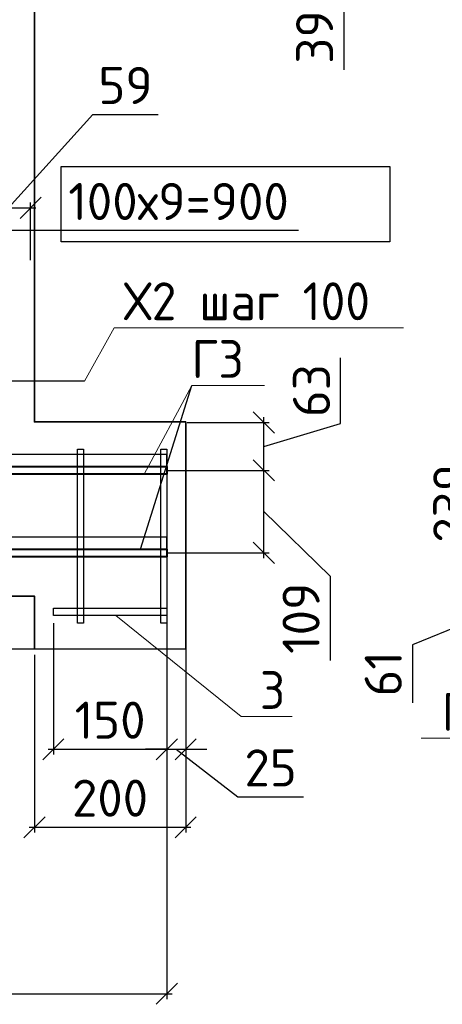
# Model space of a CAD drawing. Header units: millimetres. Extents: x 40580 to 2152466, y -328404 to 177125.
# Tile 103 of 252: x 415062 to 417856, y 162630 to 169138. Entities that reach past the tile are written whole.
import ezdxf
from ezdxf import colors
from ezdxf.entities.mleader import LeaderData, LeaderLine
from ezdxf.math import Vec2, Vec3

# ---------------------------------------------------------------- set-up
doc = ezdxf.new("R2010")
doc.units = ezdxf.units.MM
doc.linetypes.add('CENTER', pattern=[2, 1.25, -0.25, 0.25, -0.25])
for name, color, linetype, lineweight in [('Арм_хомуты', 133, 'Continuous', 18), ('ОСИ', 7, 'CENTER', 15), ('Перекрытие ж_бетон', 250, 'Continuous', 30), ('подоснова', 151, 'Continuous', 5), ('Столовая Двери и окна', 7, 'Continuous', 15)]:
    doc.layers.add(name, color=color, linetype=linetype, lineweight=lineweight)
doc.layers.add('Стена_ бетон несущ.', color=7, linetype='Continuous', lineweight=70, true_color=0xb4b496)
doc.styles.add('GOST-2.304_Type-B', font='GOST_Common.ttf')
doc.styles.get("Standard").update_dxf_attribs({"font": 'isocpeur.ttf'})
doc.dimstyles.new('Осевые', dxfattribs={"dimscale": 0.7, "dimtxt": 450, "dimasz": 400, "dimexe": 100, "dimexo": 100, "dimgap": 100, "dimtad": 1, "dimdec": 0, "dimzin": 0, "dimdsep": 46, "dimtxsty": 'Standard', "dimblk": 'OBLIQUE', "dimcen": 9, "dimdle": 100, "dimazin": 0, "dimtm": 1e-09, "dimtfac": 1, "dimtdec": 0, "dimtofl": 0, "dimtmove": 0, "dimatfit": 3, "dimfxl": 1, "dimtolj": 1, "dimtzin": 0, "dimarcsym": 0})

# ---------------------------------------------------------------- blocks, each defined once
blk = doc.blocks.new('_OBLIQUE')
at = {"color": 0, "linetype": 'ByBlock'}
blk.add_line((-0.5, -0.5), (0.5, 0.5), dxfattribs=at)
blk = doc.blocks.new('*D5528')
at = {"layer": 'Defpoints', "color": 0, "linetype": 'ByBlock', "lineweight": 25, "ltscale": 13, "transparency": 16777216}
for p in [(410339.8, 167743.8), (410339.8, 167514.2), (414839.8, 167514.2)]:
    blk.add_point(p, dxfattribs=at)
at = {"layer": 'ОСИ', "color": 0, "linetype": 'ByBlock', "lineweight": -2, "ltscale": 13, "transparency": 16777216}
for p, q in [((410339.8, 167549.2), (410339.8, 167778.8)), ((414839.8, 167549.2), (414839.8, 167778.8)), ((414874.8, 167743.8), (410304.8, 167743.8)), ((416905.4, 167743.8), (414839.8, 167743.8))]:
    blk.add_line(p, q, dxfattribs=at)
at = {"layer": 'ОСИ', "color": 0, "linetype": 'ByBlock', "lineweight": -2, "ltscale": 13, "transparency": 16777216, "xscale": 140, "yscale": 140, "zscale": 140, "rotation": 180}
blk.add_blockref('_OBLIQUE', (410339.8, 167743.8), dxfattribs=at)
at = {"layer": 'ОСИ', "color": 0, "linetype": 'ByBlock', "lineweight": -2, "ltscale": 13, "transparency": 16777216, "xscale": 140, "yscale": 140, "zscale": 140}
blk.add_blockref('_OBLIQUE', (414839.8, 167743.8), dxfattribs=at)
at = {"layer": 'ОСИ', "color": 0, "linetype": 'ByBlock', "ltscale": 13, "transparency": 16777216, "insert": (416112.6, 167936.3), "char_height": 245, "attachment_point": 5}
blk.add_mtext('\\A1;100х9=900', dxfattribs=at)
blk = doc.blocks.new('*D5529')
at = {"layer": 'Defpoints', "color": 0, "linetype": 'ByBlock', "lineweight": 25, "ltscale": 13, "transparency": 16777216}
for p in [(415134.8, 167894.4), (414839.8, 167514.2), (415134.8, 167514.3)]:
    blk.add_point(p, dxfattribs=at)
at = {"layer": 'ОСИ', "color": 0, "linetype": 'ByBlock', "lineweight": -2, "ltscale": 13, "transparency": 16777216}
for p, q in [((414987.3, 167894.4), (415544.9, 168510.5)), ((415544.9, 168510.5), (415978.9, 168510.5)), ((414804.8, 167894.4), (415169.8, 167894.4)), ((414839.8, 167549.2), (414839.8, 167929.4)), ((415134.8, 167549.3), (415134.8, 167929.4))]:
    blk.add_line(p, q, dxfattribs=at)
at = {"layer": 'ОСИ', "color": 0, "linetype": 'ByBlock', "lineweight": -2, "ltscale": 13, "transparency": 16777216, "xscale": 140, "yscale": 140, "zscale": 140, "rotation": 180}
blk.add_blockref('_OBLIQUE', (414839.8, 167894.4), dxfattribs=at)
at = {"layer": 'ОСИ', "color": 0, "linetype": 'ByBlock', "lineweight": -2, "ltscale": 13, "transparency": 16777216, "xscale": 140, "yscale": 140, "zscale": 140}
blk.add_blockref('_OBLIQUE', (415134.8, 167894.4), dxfattribs=at)
at = {"layer": 'ОСИ', "color": 0, "linetype": 'ByBlock', "ltscale": 13, "transparency": 16777216, "insert": (415761.9, 168703), "char_height": 245, "attachment_point": 5}
blk.add_mtext('\\A1;59', dxfattribs=at)
blk = doc.blocks.new('*D5631')
at = {"layer": 'Defpoints', "color": 0, "linetype": 'ByBlock', "lineweight": 25, "ltscale": 13, "transparency": 16777216}
for p in [(401284.8, 165678.5), (416034.8, 165678.5), (416034.8, 162700.2)]:
    blk.add_point(p, dxfattribs=at)
at = {"layer": 'ОСИ', "color": 0, "linetype": 'ByBlock', "lineweight": -2, "ltscale": 13, "transparency": 16777216}
for p, q in [((401284.8, 165643.5), (401284.8, 162665.2)), ((416034.8, 165643.5), (416034.8, 162665.2)), ((401249.8, 162700.2), (416069.8, 162700.2))]:
    blk.add_line(p, q, dxfattribs=at)
at = {"layer": 'ОСИ', "color": 0, "linetype": 'ByBlock', "lineweight": -2, "ltscale": 13, "transparency": 16777216, "xscale": 140, "yscale": 140, "zscale": 140, "rotation": 180}
blk.add_blockref('_OBLIQUE', (401284.8, 162700.2), dxfattribs=at)
at = {"layer": 'ОСИ', "color": 0, "linetype": 'ByBlock', "lineweight": -2, "ltscale": 13, "transparency": 16777216, "xscale": 140, "yscale": 140, "zscale": 140}
blk.add_blockref('_OBLIQUE', (416034.8, 162700.2), dxfattribs=at)
at = {"layer": 'ОСИ', "color": 0, "linetype": 'ByBlock', "ltscale": 13, "transparency": 16777216, "insert": (408659.8, 162892.7), "char_height": 245, "attachment_point": 5}
blk.add_mtext('\\A1;2950', dxfattribs=at)
blk = doc.blocks.new('_None')
blk = doc.blocks.new('*D5636')
at = {"layer": 'Defpoints', "color": 0, "linetype": 'ByBlock', "lineweight": 25, "ltscale": 13, "transparency": 16777216}
for p in [(415284.9, 165183.9), (416034.8, 165198.9), (416034.8, 164315.4)]:
    blk.add_point(p, dxfattribs=at)
at = {"layer": 'ОСИ', "color": 0, "linetype": 'ByBlock', "lineweight": -2, "ltscale": 13, "transparency": 16777216}
for p, q in [((416034.8, 165163.9), (416034.8, 164280.4)), ((415284.9, 165148.9), (415284.9, 164280.4)), ((415249.9, 164315.4), (416069.8, 164315.4))]:
    blk.add_line(p, q, dxfattribs=at)
at = {"layer": 'ОСИ', "color": 0, "linetype": 'ByBlock', "lineweight": -2, "ltscale": 13, "transparency": 16777216, "xscale": 140, "yscale": 140, "zscale": 140, "rotation": 180}
blk.add_blockref('_OBLIQUE', (415284.9, 164315.4), dxfattribs=at)
at = {"layer": 'ОСИ', "color": 0, "linetype": 'ByBlock', "lineweight": -2, "ltscale": 13, "transparency": 16777216, "xscale": 140, "yscale": 140, "zscale": 140}
blk.add_blockref('_OBLIQUE', (416034.8, 164315.4), dxfattribs=at)
at = {"layer": 'ОСИ', "color": 0, "linetype": 'ByBlock', "ltscale": 13, "transparency": 16777216, "insert": (415659.8, 164507.9), "char_height": 245, "attachment_point": 5}
blk.add_mtext('\\A1;150', dxfattribs=at)
blk = doc.blocks.new('*D5425')
at = {"layer": 'Defpoints', "color": 0, "linetype": 'ByBlock', "lineweight": 25, "ltscale": 13, "transparency": 16777216}
for p in [(415159.8, 164975.3), (416159.8, 164975), (416159.8, 163800.3)]:
    blk.add_point(p, dxfattribs=at)
at = {"layer": 'ОСИ', "color": 0, "linetype": 'ByBlock', "lineweight": -2, "ltscale": 13, "transparency": 16777216}
for p, q in [((415159.8, 164940.3), (415159.8, 163765.3)), ((416159.8, 164940), (416159.8, 163765.3)), ((415124.8, 163800.3), (416194.8, 163800.3))]:
    blk.add_line(p, q, dxfattribs=at)
at = {"layer": 'ОСИ', "color": 0, "linetype": 'ByBlock', "lineweight": -2, "ltscale": 13, "transparency": 16777216, "xscale": 140, "yscale": 140, "zscale": 140, "rotation": 180}
blk.add_blockref('_OBLIQUE', (415159.8, 163800.3), dxfattribs=at)
at = {"layer": 'ОСИ', "color": 0, "linetype": 'ByBlock', "lineweight": -2, "ltscale": 13, "transparency": 16777216, "xscale": 140, "yscale": 140, "zscale": 140}
blk.add_blockref('_OBLIQUE', (416159.8, 163800.3), dxfattribs=at)
at = {"layer": 'ОСИ', "color": 0, "linetype": 'ByBlock', "ltscale": 13, "transparency": 16777216, "insert": (415659.8, 163992.8), "char_height": 245, "attachment_point": 5}
blk.add_mtext('\\A1;200', dxfattribs=at)
blk = doc.blocks.new('*D5426')
at = {"layer": 'Defpoints', "color": 0, "linetype": 'ByBlock', "lineweight": 25, "ltscale": 13, "transparency": 16777216}
for p in [(416034.8, 165183.9), (416159.8, 165183.9), (416159.8, 164315.4)]:
    blk.add_point(p, dxfattribs=at)
at = {"layer": 'ОСИ', "color": 0, "linetype": 'ByBlock', "lineweight": -2, "ltscale": 13, "transparency": 16777216}
for p, q in [((416034.8, 165148.9), (416034.8, 164280.4)), ((416159.8, 165148.9), (416159.8, 164280.4)), ((416034.8, 164315.4), (415894.8, 164315.4)), ((416034.8, 164315.4), (416159.8, 164315.4)), ((416097.3, 164315.4), (416504.1, 164000.4)), ((416159.8, 164315.4), (416299.8, 164315.4)), ((416504.1, 164000.4), (416938.1, 164000.4))]:
    blk.add_line(p, q, dxfattribs=at)
at = {"layer": 'ОСИ', "color": 0, "linetype": 'ByBlock', "lineweight": -2, "ltscale": 13, "transparency": 16777216, "xscale": 140, "yscale": 140, "zscale": 140}
blk.add_blockref('_OBLIQUE', (416034.8, 164315.4), dxfattribs=at)
at = {"layer": 'ОСИ', "color": 0, "linetype": 'ByBlock', "lineweight": -2, "ltscale": 13, "transparency": 16777216, "xscale": 140, "yscale": 140, "zscale": 140, "rotation": 180}
blk.add_blockref('_OBLIQUE', (416159.8, 164315.4), dxfattribs=at)
at = {"layer": 'ОСИ', "color": 0, "linetype": 'ByBlock', "ltscale": 13, "transparency": 16777216, "insert": (416721.1, 164192.9), "char_height": 245, "attachment_point": 5}
blk.add_mtext('\\A1;25', dxfattribs=at)
blk = doc.blocks.new('*D5430')
at = {"layer": 'Defpoints', "color": 0, "linetype": 'ByBlock', "lineweight": 25, "ltscale": 13, "transparency": 16777216}
for p in [(416009.8, 169520.8), (416009.8, 169325), (416676.4, 169325)]:
    blk.add_point(p, dxfattribs=at)
at = {"layer": 'ОСИ', "color": 0, "linetype": 'ByBlock', "lineweight": -2, "ltscale": 13, "transparency": 16777216}
for p, q in [((416044.8, 169520.8), (416711.4, 169520.8)), ((416676.4, 169555.8), (416676.4, 169290)), ((416676.4, 169422.9), (417204.5, 169240.4)), ((416044.8, 169325), (416711.4, 169325)), ((417204.5, 169240.4), (417204.5, 168806.4))]:
    blk.add_line(p, q, dxfattribs=at)
at = {"layer": 'ОСИ', "color": 0, "linetype": 'ByBlock', "lineweight": -2, "ltscale": 13, "transparency": 16777216, "xscale": 140, "yscale": 140, "zscale": 140}
for p, rotation in [((416676.4, 169520.8), 90), ((416676.4, 169325), 270)]:
    blk.add_blockref('_OBLIQUE', p, dxfattribs=dict(at, rotation=rotation))
at = {"layer": 'ОСИ', "color": 0, "linetype": 'ByBlock', "ltscale": 13, "transparency": 16777216, "insert": (417012, 169023.4), "char_height": 245, "attachment_point": 5, "rotation": 90}
blk.add_mtext('\\A1;39', dxfattribs=at)
blk = doc.blocks.new('*D5457')
at = {"layer": 'Defpoints', "color": 0, "linetype": 'ByBlock', "lineweight": 25, "ltscale": 13, "transparency": 16777216}
for p in [(416009.8, 166158.9), (416676.4, 166158.9), (416009.8, 165613.5)]:
    blk.add_point(p, dxfattribs=at)
at = {"layer": 'ОСИ', "color": 0, "linetype": 'ByBlock', "lineweight": -2, "ltscale": 13, "transparency": 16777216}
for p, q in [((416044.8, 166158.9), (416711.4, 166158.9)), ((416676.4, 165578.5), (416676.4, 166193.9)), ((416676.4, 165886.2), (417115, 165459.8)), ((416044.8, 165613.5), (416711.4, 165613.5)), ((417115, 165459.8), (417115, 164903.3))]:
    blk.add_line(p, q, dxfattribs=at)
at = {"layer": 'ОСИ', "color": 0, "linetype": 'ByBlock', "lineweight": -2, "ltscale": 13, "transparency": 16777216, "xscale": 140, "yscale": 140, "zscale": 140}
for p, rotation in [((416676.4, 166158.9), 90), ((416676.4, 165613.5), 270)]:
    blk.add_blockref('_OBLIQUE', p, dxfattribs=dict(at, rotation=rotation))
at = {"layer": 'ОСИ', "color": 0, "linetype": 'ByBlock', "ltscale": 13, "transparency": 16777216, "insert": (416922.5, 165181.5), "char_height": 245, "attachment_point": 5, "rotation": 90}
blk.add_mtext('\\A1;109', dxfattribs=at)
blk = doc.blocks.new('*D5458')
at = {"layer": 'Defpoints', "color": 0, "linetype": 'ByBlock', "lineweight": 25, "ltscale": 13, "transparency": 16777216}
for p in [(416134.8, 166475), (416676.4, 166475), (416009.8, 166158.9)]:
    blk.add_point(p, dxfattribs=at)
at = {"layer": 'ОСИ', "color": 0, "linetype": 'ByBlock', "lineweight": -2, "ltscale": 13, "transparency": 16777216}
for p, q in [((417183.9, 166469.2), (417183.9, 166903.2)), ((416169.8, 166475), (416711.4, 166475)), ((416676.4, 166123.9), (416676.4, 166510)), ((416676.4, 166316.9), (417183.9, 166469.2)), ((416044.8, 166158.9), (416711.4, 166158.9))]:
    blk.add_line(p, q, dxfattribs=at)
at = {"layer": 'ОСИ', "color": 0, "linetype": 'ByBlock', "lineweight": -2, "ltscale": 13, "transparency": 16777216, "xscale": 140, "yscale": 140, "zscale": 140}
for p, rotation in [((416676.4, 166475), 90), ((416676.4, 166158.9), 270)]:
    blk.add_blockref('_OBLIQUE', p, dxfattribs=dict(at, rotation=rotation))
at = {"layer": 'ОСИ', "color": 0, "linetype": 'ByBlock', "ltscale": 13, "transparency": 16777216, "insert": (416991.4, 166686.2), "char_height": 245, "attachment_point": 5, "rotation": 90}
blk.add_mtext('\\A1;63', dxfattribs=at)
blk = doc.blocks.new('*D5646')
at = {"layer": 'Defpoints', "color": 0, "linetype": 'ByBlock', "lineweight": 25, "ltscale": 13, "transparency": 16777216}
for p in [(418596.1, 165344.6), (418113.4, 165037.3), (418471.5, 165037.3)]:
    blk.add_point(p, dxfattribs=at)
at = {"layer": 'ОСИ', "color": 0, "linetype": 'ByBlock', "lineweight": -2, "ltscale": 13, "transparency": 16777216}
for p, q in [((418113.4, 165379.6), (418113.4, 165002.3)), ((418561.1, 165344.6), (418078.4, 165344.6)), ((418113.4, 165191), (417658.4, 165006.9)), ((418436.5, 165037.3), (418078.4, 165037.3)), ((417658.4, 165006.9), (417658.4, 164621.9))]:
    blk.add_line(p, q, dxfattribs=at)
at = {"layer": 'ОСИ', "color": 0, "linetype": 'ByBlock', "lineweight": -2, "ltscale": 13, "transparency": 16777216, "xscale": 140, "yscale": 140, "zscale": 140}
for p, rotation in [((418113.4, 165344.6), 90), ((418113.4, 165037.3), 270)]:
    blk.add_blockref('_OBLIQUE', p, dxfattribs=dict(at, rotation=rotation))
at = {"layer": 'ОСИ', "color": 0, "linetype": 'ByBlock', "ltscale": 13, "transparency": 16777216, "insert": (417465.9, 164814.4), "char_height": 245, "attachment_point": 5, "rotation": 90}
blk.add_mtext('\\A1;61', dxfattribs=at)
blk = doc.blocks.new('*D5647')
at = {"layer": 'Defpoints', "color": 0, "linetype": 'ByBlock', "lineweight": 25, "ltscale": 13, "transparency": 16777216}
for p in [(418111.3, 166537.3), (418471.1, 166537.3), (418596.1, 165344.6)]:
    blk.add_point(p, dxfattribs=at)
at = {"layer": 'ОСИ', "color": 0, "linetype": 'ByBlock', "lineweight": -2, "ltscale": 13, "transparency": 16777216}
for p, q in [((418436.1, 166537.3), (418076.3, 166537.3)), ((418111.3, 165309.6), (418111.3, 166572.3)), ((418561.1, 165344.6), (418076.3, 165344.6))]:
    blk.add_line(p, q, dxfattribs=at)
at = {"layer": 'ОСИ', "color": 0, "linetype": 'ByBlock', "lineweight": -2, "ltscale": 13, "transparency": 16777216, "xscale": 140, "yscale": 140, "zscale": 140}
for p, rotation in [((418111.3, 166537.3), 90), ((418111.3, 165344.6), 270)]:
    blk.add_blockref('_OBLIQUE', p, dxfattribs=dict(at, rotation=rotation))
at = {"layer": 'ОСИ', "color": 0, "linetype": 'ByBlock', "ltscale": 13, "transparency": 16777216, "insert": (417918.8, 165941), "char_height": 245, "attachment_point": 5, "rotation": 90}
blk.add_mtext('\\A1;239', dxfattribs=at)

msp = doc.modelspace()

# ---------------------------------------------------------------- linework, layer by layer
at = {"layer": 'Арм_хомуты', "color": 251, "lineweight": 40, "true_color": 0x636466}
for points in [[(413896.671, 166183.876), (416034.797, 166183.876), (416034.797, 166133.876), (413896.671, 166133.876)], [(413896.671, 165638.478), (416034.797, 165638.478), (416034.797, 165588.478), (413896.671, 165588.478)]]:
    msp.add_lwpolyline(points, close=True, dxfattribs=at)
at = {"layer": 'Перекрытие ж_бетон', "color": 18, "linetype": 'Continuous', "lineweight": 30, "true_color": 0x000000}
for points in [[(416034.797, 166263.876), (401284.797, 166263.876), (401284.797, 166183.876), (416034.797, 166183.876)], [(416034.797, 165718.478), (401284.797, 165718.478), (401284.797, 165638.478), (416034.797, 165638.478)], [(415284.873, 165248.912), (416034.797, 165248.912), (416034.797, 165198.912), (415284.873, 165198.912)]]:
    msp.add_lwpolyline(points, close=True, dxfattribs=at)
at = {"layer": 'Стена_ бетон несущ.', "color": 18, "linetype": 'Continuous', "lineweight": 35, "true_color": 0x000000, "transparency": 33554687}
msp.add_lwpolyline([(415159.797, 172728.935), (415159.797, 171078.935), (416159.797, 171078.935), (416159.797, 169328.935), (415159.797, 169328.935), (415159.797, 166478.935), (416159.797, 166478.935), (416159.797, 164978.935), (402159.797, 164974.973), (401159.797, 164974.973), (401159.797, 166474.973), (402159.797, 166474.973), (402159.797, 169324.973), (401159.797, 169324.973), (401159.797, 171074.973), (402159.797, 171074.973), (402159.797, 172724.973), (415159.797, 172728.935)], dxfattribs=at)
msp.add_lwpolyline([(409809.797, 164977.609), (415159.797, 164979.24), (415159.66, 165328.205), (409809.66, 165326.574)], close=True, dxfattribs=at)
at = {"layer": 'Столовая Двери и окна', "color": 18, "lineweight": 25, "true_color": 0x000000}
for p, q in [((415490.13, 166748.635), (410344.797, 166748.635)), ((415861.977, 165638.478), (416201.433, 166720.236))]:
    msp.add_line(p, q, dxfattribs=at)
at = {"layer": 'Столовая Двери и окна', "color": 1, "lineweight": 25}
msp.add_lwpolyline([(415335.887, 168167.899), (417509.702, 168167.899), (417509.702, 167670.295), (415335.887, 167670.295)], close=True, dxfattribs=at)
at = {"layer": 'Столовая Двери и окна', "color": 18, "lineweight": 30, "true_color": 0x000000}
for points in [[(415484.797, 166299.112), (415484.797, 165148.379), (415444.797, 165148.379), (415444.797, 166299.112)], [(416034.797, 166299.112), (416034.797, 165148.379), (415994.797, 165148.379), (415994.797, 166299.112)]]:
    msp.add_lwpolyline(points, close=True, dxfattribs=at)

# ---------------------------------------------------------------- dimensions: what is measured, and where the dimension line sits
at = {"layer": 'ОСИ', "color": 18, "linetype": 'ByBlock', "ltscale": 13, "true_color": 0x000000}
for base, p1, p2, angle, picture, middle in [((416676.361, 169324.973), (416009.797, 169520.796), (416009.797, 169324.973), 90, '*D5430', (417204.515, 169170.405)), ((415134.843, 167894.44), (414839.797, 167514.211), (415134.843, 167514.301), 180, '*D5529', (415614.915, 168510.507)), ((416676.361, 166158.876), (416009.797, 165613.478), (416009.797, 166158.876), 90, '*D5457', (417115, 165389.781)), ((418113.412, 165037.309), (418596.061, 165344.626), (418471.517, 165037.309), 90, '*D5646', (417658.412, 164936.893)), ((416159.797, 164315.41), (416034.797, 165183.912), (416159.797, 165183.912), 180, '*D5426', (416574.054, 164000.41))]:
    dim = msp.add_linear_dim(base=base, p1=p1, p2=p2, angle=angle, dimstyle='Осевые', override={"dimtxt": 350, "dimasz": 200, "dimexe": 50, "dimexo": 50, "dimlfac": 0.2, "dimdle": 50, "dimtmove": 1}, dxfattribs=at)
    dim.commit()
    dim.dimension.update_dxf_attribs({"geometry": picture, "text_midpoint": middle, "dimtype": 160})
dim = msp.add_linear_dim(base=(410339.797, 167743.786), p1=(414839.797, 167514.211), p2=(410339.797, 167514.211), angle=180, text='100х9=<>', dimstyle='Осевые', override={"dimtxt": 350, "dimasz": 200, "dimexe": 50, "dimexo": 50, "dimlfac": 0.2, "dimdle": 50, "dimtmove": 1}, dxfattribs=at)
dim.commit()
dim.dimension.update_dxf_attribs({"geometry": '*D5528', "text_midpoint": (416112.626, 167936.286), "dimtype": 160})
for base, p1, p2, angle, picture, middle in [((416676.361, 166474.973), (416009.797, 166158.876), (416134.797, 166474.973), 90, '*D5458', (416991.361, 166539.174)), ((418111.287, 166537.309), (418596.061, 165344.626), (418471.06, 166537.309), 90, '*D5647', (417918.787, 165940.968)), ((416034.797, 164315.41), (415284.873, 165183.912), (416034.797, 165198.912), 180, '*D5636', (415659.835, 164507.91)), ((416159.797, 163800.254), (415159.797, 164975.278), (416159.797, 164974.973), 180, '*D5425', (415659.797, 163992.754))]:
    dim = msp.add_linear_dim(base=base, p1=p1, p2=p2, angle=angle, dimstyle='Осевые', override={"dimtxt": 350, "dimasz": 200, "dimexe": 50, "dimexo": 50, "dimlfac": 0.2, "dimdle": 50, "dimtmove": 1}, dxfattribs=at)
    dim.commit()
    dim.dimension.update_dxf_attribs({"geometry": picture, "text_midpoint": middle})
dim = msp.add_linear_dim(base=(416034.797, 162700.172), p1=(401284.797, 165678.478), p2=(416034.797, 165678.478), dimstyle='Осевые', override={"dimtxt": 350, "dimasz": 200, "dimexe": 50, "dimexo": 50, "dimlfac": 0.2, "dimdle": 50, "dimtmove": 1}, dxfattribs=at)
dim.commit()
dim.dimension.update_dxf_attribs({"geometry": '*D5631', "text_midpoint": (408659.797, 162892.672)})

# ---------------------------------------------------------------- leaders
at = {"layer": 'подоснова', "color": 18, "ltscale": 0.3, "true_color": 0x000000}
ml = msp.add_multileader_mtext('Standard', dxfattribs=at)
ml.set_content('Х2 шаг 100 ', color=(0, 0, 0), style='GOST-2.304_Type-B')
ml.set_leader_properties(color=256, linetype='ByLayer', lineweight=15)
ml.set_arrow_properties(name='NONE')
ml.build(insert=Vec2(0, 0))
ml.multileader.update_dxf_attribs({"text_left_attachment_type": 6, "text_right_attachment_type": 6, "dogleg_length": 0.1, "arrow_head_size": 18})
ctx = ml.context
ctx.base_point, ctx.char_height, ctx.arrow_head_size, ctx.landing_gap_size, ctx.plane_origin = Vec3(415746.378, 167101.615), 250, 18, 20, Vec3(406828.774, 168618.603)
ctx.left_attachment, ctx.right_attachment, ctx.text_align_type = 6, 6, 1
notes = []
notes.append((ctx, [(0, (1, 1, 0), (415687.102, 167101.615), (1, 0), 59.276, [(0, [(415490.13, 166748.635)], 0, [])])]))
ctx.mtext.insert, ctx.mtext.alignment, ctx.mtext.flow_direction = Vec3(416564.484, 167401.615), 2, 5
ml = msp.add_multileader_mtext('Standard', dxfattribs=at)
ml.set_content('Г3 ', color=(0, 0, 0), style='GOST-2.304_Type-B')
ml.set_leader_properties(color=256, linetype='ByLayer', lineweight=15)
ml.set_arrow_properties(name='NONE')
ml.build(insert=Vec2(0, 0))
ml.multileader.update_dxf_attribs({"text_left_attachment_type": 6, "text_right_attachment_type": 6, "dogleg_length": 0.1, "arrow_head_size": 18})
ctx = ml.context
ctx.base_point, ctx.char_height, ctx.arrow_head_size, ctx.landing_gap_size, ctx.plane_origin = Vec3(416201.533, 166720.236), 250, 18, 20, Vec3(410646.585, 168721.994)
ctx.left_attachment, ctx.right_attachment, ctx.text_align_type = 6, 6, 1
notes.append((ctx, [(0, (1, 1, 0), (416201.433, 166720.236), (1, 0), 0.1, [(0, [(415885.846, 166133.876)], 0, [])])]))
ctx.mtext.insert, ctx.mtext.alignment, ctx.mtext.flow_direction = Vec3(416371.533, 167020.236), 2, 5
ml = msp.add_multileader_mtext('Standard', dxfattribs=at)
ml.set_content('Г3 ', color=(0, 0, 0), style='GOST-2.304_Type-B')
ml.set_leader_properties(color=256, linetype='ByLayer', lineweight=15)
ml.set_arrow_properties(name='NONE')
ml.build(insert=Vec2(0, 0))
ml.multileader.update_dxf_attribs({"text_left_attachment_type": 6, "text_right_attachment_type": 6, "dogleg_length": 0.1, "arrow_head_size": 18})
ctx = ml.context
ctx.base_point, ctx.char_height, ctx.arrow_head_size, ctx.landing_gap_size, ctx.plane_origin = Vec3(417856.019, 164388.58), 250, 18, 20, Vec3(413931.061, 168340.753)
ctx.left_attachment, ctx.right_attachment, ctx.text_align_type = 6, 6, 1
notes.append((ctx, [(1, (1, 1, 0), (418196.119, 164388.58), (-1, 0), 0.1, [(0, [(418918.865, 165369.626)], 0, [])])]))
ctx.mtext.insert, ctx.mtext.alignment, ctx.mtext.flow_direction = Vec3(418026.019, 164688.58), 2, 5
ml = msp.add_multileader_mtext('Standard', dxfattribs=at)
ml.set_content('3', color=(0, 0, 0), style='GOST-2.304_Type-B')
ml.set_leader_properties(color=256, linetype='ByLayer', lineweight=15)
ml.set_arrow_properties(name='NONE')
ml.build(insert=Vec2(0, 0))
ml.multileader.update_dxf_attribs({"text_left_attachment_type": 6, "text_right_attachment_type": 6, "dogleg_length": 0.1, "arrow_head_size": 18})
ctx = ml.context
ctx.base_point, ctx.char_height, ctx.arrow_head_size, ctx.landing_gap_size, ctx.plane_origin = Vec3(416651.581, 164532.009), 250, 18, 20, Vec3(429219.554, 165438.893)
ctx.left_attachment, ctx.right_attachment, ctx.text_align_type = 6, 6, 1
notes.append((ctx, [(1, (1, 1, 0), (416526.516, 164532.009), (1, 0), 125.065, [(0, [(415698.902, 165198.912)], 0, [])])]))
ctx.mtext.insert, ctx.mtext.alignment, ctx.mtext.flow_direction = Vec3(416734.081, 164832.009), 2, 5
for ctx, leaders in notes:
    for number, flags, end, landing, length, lines in leaders:
        leader = LeaderData()
        leader.index, (leader.has_last_leader_line, leader.has_dogleg_vector, leader.attachment_direction) = number, flags
        leader.last_leader_point, leader.dogleg_vector, leader.dogleg_length = Vec3(end), Vec3(landing), length
        for number, points, colour, breaks in lines:
            line = LeaderLine()
            line.index, line.vertices, line.color, line.breaks = number, Vec3.list(points), colors.encode_raw_color(colour), breaks
            leader.lines.append(line)
        ctx.leaders.append(leader)

doc.saveas('drawing.dxf')
